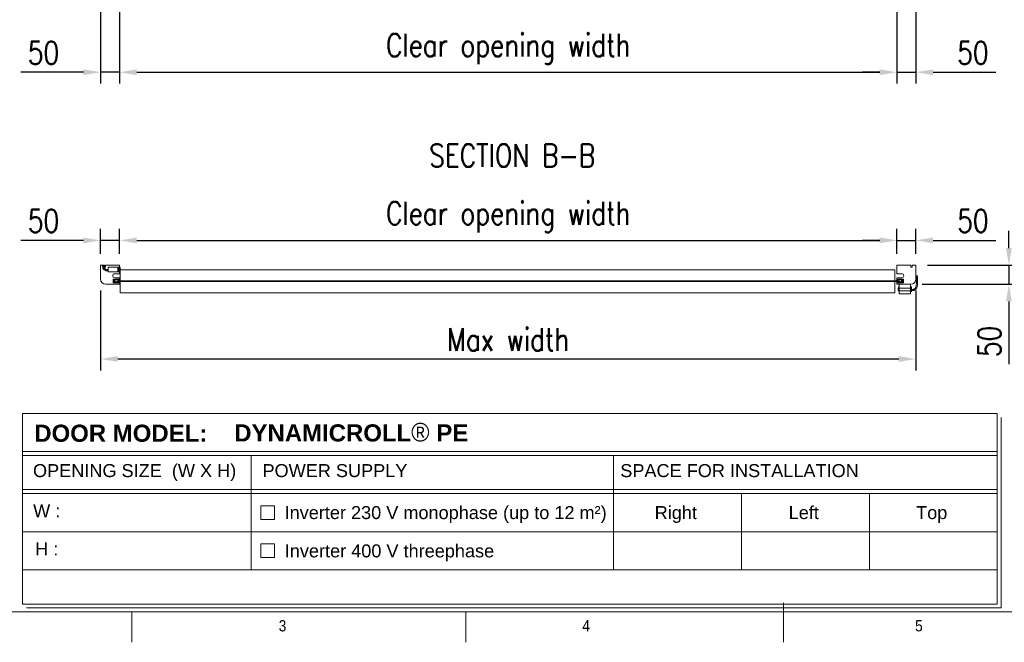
# Model space of a CAD drawing. Header units: millimetres. Extents: x 10824 to 17790, y 974 to 5976.
# Tile 2 of 6: x 12336 to 14922, y 1174 to 2808. Entities that reach past the tile are written whole.
import ezdxf

# ---------------------------------------------------------------- set-up
doc = ezdxf.new("R2010")
doc.units = ezdxf.units.MM
doc.header["$LTSCALE"] = 50
doc.header["$PDSIZE"] = -1
doc.layers.add('FORMAT', color=7, linetype='Continuous')
doc.styles.add('NYIP', font='romans.shx', dxfattribs={"width": 0.8})
doc.styles.add('SLDTEXTSTYLE0', font='Gothic.ttf', dxfattribs={"width": 0.913})
doc.styles.get("Standard").update_dxf_attribs({"font": 'Gothic.ttf'})
doc.dimstyles.new('STANDARD35', dxfattribs={"dimscale": 35, "dimtxt": 2, "dimasz": 1.5, "dimexe": 1, "dimexo": 1, "dimgap": 0.7, "dimtad": 1, "dimdec": 0, "dimdsep": 46, "dimtxsty": 'NYIP', "dimcen": 0, "dimclrd": 1, "dimclre": 1, "dimclrt": 2, "dimadec": 0, "dimazin": 0, "dimtfac": 1, "dimtdec": 0, "dimtix": 1, "dimtmove": 0, "dimatfit": 3, "dimfxl": 0, "dimtvp": 1, "dimtolj": 1, "dimtzin": 0, "dimarcsym": 0})

# ---------------------------------------------------------------- blocks, each defined once
blk = doc.blocks.new('A$C7C9C4F3F')
at = {"layer": 'FORMAT', "color": 7, "lineweight": 5}
for p, q in [((199.3, 199.3), (16199.3, 199.3)), ((4017.9, 199.3), (4017.9, 0)), ((6210.3, 0), (6210.3, 199.3)), ((8295, 0), (8295, 258.3))]:
    blk.add_line(p, q, dxfattribs=at)
at = {"color": 7, "lineweight": 5, "char_height": 73.8, "attachment_point": 1, "style": 'SLDTEXTSTYLE0'}
for s, insert in [('3', (4981.2, 145.3)), ('4', (6974.3, 145.3))]:
    blk.add_mtext(s, dxfattribs=dict(at, insert=insert))
at = {"layer": 'FORMAT', "color": 7, "lineweight": 5, "insert": (9158.6, 145.3), "char_height": 73.8, "attachment_point": 1, "style": 'SLDTEXTSTYLE0'}
blk.add_mtext('5', dxfattribs=at)
blk = doc.blocks.new('*D61')
at = {"color": 1, "lineweight": -2, "transparency": 16777216}
for p, q in [((12548.6, 2193.8), (12548.6, 2259)), ((12598.6, 2193.8), (12598.6, 2259)), ((12503.6, 2229), (12338.9, 2229)), ((12598.6, 2229), (12548.6, 2229)), ((12643.6, 2229), (12688.6, 2229))]:
    blk.add_line(p, q, dxfattribs=at)
at = {"color": 1, "transparency": 16777216}
for points in [[(12503.6, 2236.5), (12503.6, 2221.5), (12548.6, 2229)], [(12643.6, 2236.5), (12643.6, 2221.5), (12598.6, 2229)]]:
    blk.add_solid(points, dxfattribs=at)
at = {"layer": 'Defpoints', "color": 0, "transparency": 16777216}
for p in [(12598.6, 2229), (12548.6, 2163.8), (12598.6, 2163.8)]:
    blk.add_point(p, dxfattribs=at)
at = {"color": 2, "lineweight": 5, "transparency": 16777216, "insert": (12398.7, 2280), "char_height": 60, "attachment_point": 5, "style": 'NYIP'}
blk.add_mtext('\\A1;50', dxfattribs=at)
blk = doc.blocks.new('*D62')
at = {"color": 1, "lineweight": -2, "transparency": 16777216}
for p, q in [((12598.6, 2193.8), (12598.6, 2259)), ((14639.6, 2193.8), (14639.6, 2259)), ((12643.6, 2229), (14594.6, 2229))]:
    blk.add_line(p, q, dxfattribs=at)
at = {"color": 1, "transparency": 16777216}
for points in [[(12643.6, 2236.5), (12643.6, 2221.5), (12598.6, 2229)], [(14594.6, 2236.5), (14594.6, 2221.5), (14639.6, 2229)]]:
    blk.add_solid(points, dxfattribs=at)
at = {"layer": 'Defpoints', "color": 0, "transparency": 16777216}
for p in [(14639.6, 2229), (12598.6, 2163.8), (14639.6, 2163.8)]:
    blk.add_point(p, dxfattribs=at)
at = {"color": 2, "lineweight": 5, "transparency": 16777216, "insert": (13619.1, 2290), "char_height": 60, "attachment_point": 5, "style": 'NYIP'}
blk.add_mtext('\\A1;Clear opening width', dxfattribs=at)
blk = doc.blocks.new('*D63')
at = {"color": 1, "lineweight": -2, "transparency": 16777216}
for p, q in [((12548.6, 2097.8), (12548.6, 1887.8)), ((14689.6, 2097.8), (14689.6, 1887.8)), ((12593.6, 1917.8), (14644.6, 1917.8))]:
    blk.add_line(p, q, dxfattribs=at)
at = {"color": 1, "transparency": 16777216}
for points in [[(12593.6, 1925.3), (12593.6, 1910.3), (12548.6, 1917.8)], [(14644.6, 1925.3), (14644.6, 1910.3), (14689.6, 1917.8)]]:
    blk.add_solid(points, dxfattribs=at)
at = {"layer": 'Defpoints', "color": 0, "transparency": 16777216}
for p in [(12548.6, 2127.8), (14689.6, 2127.8), (14689.6, 1917.8)]:
    blk.add_point(p, dxfattribs=at)
at = {"color": 2, "lineweight": 5, "transparency": 16777216, "insert": (13619.1, 1968.8), "char_height": 60, "attachment_point": 5, "style": 'NYIP'}
blk.add_mtext('\\A1;Max width', dxfattribs=at)
blk = doc.blocks.new('*D64')
at = {"color": 1, "lineweight": -2, "transparency": 16777216}
for p, q in [((14639.6, 2193.8), (14639.6, 2259)), ((14689.6, 2193.8), (14689.6, 2259)), ((14594.6, 2229), (14549.6, 2229)), ((14639.6, 2229), (14689.6, 2229)), ((14734.6, 2229), (14899.3, 2229))]:
    blk.add_line(p, q, dxfattribs=at)
at = {"color": 1, "transparency": 16777216}
for points in [[(14594.6, 2236.5), (14594.6, 2221.5), (14639.6, 2229)], [(14734.6, 2236.5), (14734.6, 2221.5), (14689.6, 2229)]]:
    blk.add_solid(points, dxfattribs=at)
at = {"layer": 'Defpoints', "color": 0, "transparency": 16777216}
for p in [(14639.6, 2229), (14639.6, 2163.8), (14689.6, 2163.8)]:
    blk.add_point(p, dxfattribs=at)
at = {"color": 2, "lineweight": 5, "transparency": 16777216, "insert": (14839.4, 2280), "char_height": 60, "attachment_point": 5, "style": 'NYIP'}
blk.add_mtext('\\A1;50', dxfattribs=at)
blk = doc.blocks.new('*D66')
at = {"color": 1, "lineweight": -2, "transparency": 16777216}
for p, q in [((14933.7, 2208.8), (14933.7, 2253.8)), ((14719.6, 2163.8), (14963.7, 2163.8)), ((14933.7, 2163.8), (14933.7, 2113.8)), ((14705.6, 2113.8), (14963.7, 2113.8)), ((14933.7, 2068.8), (14933.7, 1904))]:
    blk.add_line(p, q, dxfattribs=at)
at = {"color": 1, "transparency": 16777216}
for points in [[(14926.2, 2208.8), (14941.2, 2208.8), (14933.7, 2163.8)], [(14926.2, 2068.8), (14941.2, 2068.8), (14933.7, 2113.8)]]:
    blk.add_solid(points, dxfattribs=at)
at = {"layer": 'Defpoints', "color": 0, "transparency": 16777216}
for p in [(14689.6, 2163.8), (14933.7, 2163.8), (14675.6, 2113.8)]:
    blk.add_point(p, dxfattribs=at)
at = {"color": 2, "lineweight": 5, "transparency": 16777216, "insert": (14882.7, 1963.9), "char_height": 60, "attachment_point": 5, "rotation": 90, "style": 'NYIP'}
blk.add_mtext('\\A1;50', dxfattribs=at)
blk = doc.blocks.new('*D67')
at = {"color": 1, "lineweight": -2, "transparency": 16777216}
for p, q in [((12548.6, 2828.6), (12548.6, 2640.2)), ((12598.6, 2828.6), (12598.6, 2640.2)), ((12503.6, 2670.2), (12338.9, 2670.2)), ((12598.6, 2670.2), (12548.6, 2670.2)), ((12643.6, 2670.2), (12688.6, 2670.2))]:
    blk.add_line(p, q, dxfattribs=at)
at = {"color": 1, "transparency": 16777216}
for points in [[(12503.6, 2677.7), (12503.6, 2662.7), (12548.6, 2670.2)], [(12643.6, 2677.7), (12643.6, 2662.7), (12598.6, 2670.2)]]:
    blk.add_solid(points, dxfattribs=at)
at = {"layer": 'Defpoints', "color": 0, "transparency": 16777216}
for p in [(12548.6, 2858.6), (12598.6, 2858.6), (12598.6, 2670.2)]:
    blk.add_point(p, dxfattribs=at)
at = {"color": 2, "lineweight": 5, "transparency": 16777216, "insert": (12398.7, 2721.2), "char_height": 60, "attachment_point": 5, "style": 'NYIP'}
blk.add_mtext('\\A1;50', dxfattribs=at)
blk = doc.blocks.new('*D68')
at = {"color": 1, "lineweight": -2, "transparency": 16777216}
for p, q in [((12598.6, 2828.6), (12598.6, 2640.2)), ((14639.6, 2828.6), (14639.6, 2640.2)), ((12643.6, 2670.2), (14594.6, 2670.2))]:
    blk.add_line(p, q, dxfattribs=at)
at = {"color": 1, "transparency": 16777216}
for points in [[(12643.6, 2677.7), (12643.6, 2662.7), (12598.6, 2670.2)], [(14594.6, 2677.7), (14594.6, 2662.7), (14639.6, 2670.2)]]:
    blk.add_solid(points, dxfattribs=at)
at = {"layer": 'Defpoints', "color": 0, "transparency": 16777216}
for p in [(12598.6, 2858.6), (14639.6, 2858.6), (14639.6, 2670.2)]:
    blk.add_point(p, dxfattribs=at)
at = {"color": 2, "lineweight": 5, "transparency": 16777216, "insert": (13619.1, 2731.2), "char_height": 60, "attachment_point": 5, "style": 'NYIP'}
blk.add_mtext('\\A1;Clear opening width', dxfattribs=at)
blk = doc.blocks.new('*D69')
at = {"color": 1, "lineweight": -2, "transparency": 16777216}
for p, q in [((14639.6, 2828.6), (14639.6, 2640.2)), ((14689.6, 2828.6), (14689.6, 2640.2)), ((14594.6, 2670.2), (14549.6, 2670.2)), ((14639.6, 2670.2), (14689.6, 2670.2)), ((14734.6, 2670.2), (14899.3, 2670.2))]:
    blk.add_line(p, q, dxfattribs=at)
at = {"color": 1, "transparency": 16777216}
for points in [[(14594.6, 2677.7), (14594.6, 2662.7), (14639.6, 2670.2)], [(14734.6, 2677.7), (14734.6, 2662.7), (14689.6, 2670.2)]]:
    blk.add_solid(points, dxfattribs=at)
at = {"layer": 'Defpoints', "color": 0, "transparency": 16777216}
for p in [(14639.6, 2858.6), (14689.6, 2858.6), (14639.6, 2670.2)]:
    blk.add_point(p, dxfattribs=at)
at = {"color": 2, "lineweight": 5, "transparency": 16777216, "insert": (14839.4, 2721.2), "char_height": 60, "attachment_point": 5, "style": 'NYIP'}
blk.add_mtext('\\A1;50', dxfattribs=at)

msp = doc.modelspace()

# ---------------------------------------------------------------- hatches: boundary and pattern name
at = {"lineweight": 5}
h = msp.add_hatch(dxfattribs=at)
h.set_pattern_fill('ANSI31', scale=10, style=0)
h.set_pattern_definition([(45, (9575.88, -1473.27), (-22.45064, 22.45064), [])])
h.paths.add_polyline_path([(12621.1, 2123), (12621.1, 2121.5), (13916.1, 2121.5), (13916.1, 2123)], flags=0)
h = msp.add_hatch(dxfattribs=at)
h.set_pattern_fill('ANSI31', scale=10, style=0)
h.set_pattern_definition([(45, (10276.88, -1473.27), (-22.45064, 22.45064), [])])
h.paths.add_polyline_path([(14617.1, 2121.5), (14647.1, 2121.5), (14647.1, 2123), (14617.1, 2123)], flags=0)

# ---------------------------------------------------------------- linework, layer by layer
at = {"color": 7, "lineweight": 5}
for p, q in [((12548.6, 2127.8), (12548.6, 2163.8)), ((12548.6, 2163.8), (12558.6, 2163.8)), ((12558.6, 2163.8), (12558.6, 2158.8)), ((12558.6, 2158.8), (12561.6, 2158.8)), ((12561.6, 2158.8), (12561.6, 2163.8)), ((12561.6, 2163.8), (12598.6, 2163.8)), ((12593.6, 2158.6), (12568.6, 2158.6)), ((12568.6, 2146.6), (12568.6, 2158.6)), ((12568.6, 2146.6), (12593.6, 2146.6)), ((12598.6, 2159.6), (12593.6, 2158.6)), ((12598.6, 2159.4), (12593.6, 2158.4)), ((12593.6, 2158.4), (12593.6, 2158.6)), ((12593.6, 2157.9), (12593.6, 2158.4)), ((12598.6, 2157.9), (12593.6, 2157.9)), ((12598.6, 2156.7), (12593.6, 2156.7)), ((12593.6, 2155.8), (12593.6, 2156.7)), ((12594.7, 2155.9), (12593.6, 2155.9)), ((12593.6, 2154), (12593.6, 2155.8)), ((12593.6, 2152.8), (12593.6, 2154)), ((12598.6, 2152.8), (12593.6, 2153)), ((12593.6, 2150.9), (12593.6, 2152.8)), ((12593.6, 2152.8), (12598.6, 2152.7)), ((12598.6, 2150.7), (12593.6, 2150.9)), ((12593.6, 2149.8), (12593.6, 2150.9)), ((12598.6, 2149.8), (12593.6, 2150.4)), ((12593.6, 2148.2), (12593.6, 2149.8)), ((12593.6, 2149.8), (12598.6, 2149.2)), ((12593.6, 2147.5), (12593.6, 2148.2)), ((12598.6, 2147.6), (12593.6, 2148.2)), ((12598.6, 2147.5), (12593.6, 2147.5)), ((12598.6, 2146.8), (12593.6, 2146.8)), ((12593.6, 2146.6), (12593.6, 2146.8)), ((12593.6, 2146.6), (12598.6, 2145.6)), ((12593.6, 2146.6), (12593.6, 2146.6)), ((12593.6, 2146.6), (12598.6, 2145.6)), ((12596.4, 2157.9), (12598.6, 2158.4)), ((12598.6, 2163.8), (12598.6, 2141.5)), ((12599.6, 2160.1), (12598.6, 2160.1)), ((12599.6, 2160.1), (12599.6, 2145.1)), ((12599.9, 2156.6), (12599.6, 2156.6)), ((12599.6, 2148.6), (12599.9, 2148.6)), ((12599.9, 2156.6), (12599.9, 2148.6)), ((12600.1, 2148.9), (12600.1, 2123.5)), ((14634.1, 2151.5), (12601.3, 2151.5)), ((14634.1, 2151.5), (14634.1, 2123)), ((14639.6, 2141.5), (14639.6, 2163.8)), ((14639.6, 2163.8), (14676.6, 2163.8)), ((14676.6, 2163.8), (14676.6, 2158.8)), ((14676.6, 2158.8), (14679.6, 2158.8)), ((14679.6, 2163.8), (14689.6, 2163.8)), ((14679.6, 2158.8), (14679.6, 2163.8)), ((14689.6, 2163.8), (14689.6, 2127.8)), ((12595.6, 2126.8), (12581.6, 2126.8)), ((12581.6, 2126.8), (12581.6, 2117.8)), ((12583.6, 2122.3), (12586.1, 2122.3)), ((12586.1, 2126), (12583.9, 2126)), ((12583.9, 2126), (12583.9, 2126)), ((12584.2, 2126.3), (12586.1, 2126.3)), ((12598.6, 2141.5), (12585.8, 2141.5)), ((12585.8, 2130.9), (12598.6, 2130.9)), ((12586.1, 2126), (12586.1, 2126.3)), ((12586.1, 2126.3), (12595.3, 2126.3)), ((12586.1, 2122.3), (12586.1, 2126)), ((12595.6, 2126), (12586.1, 2126)), ((12586.1, 2122.3), (12591.1, 2122.3)), ((12586.1, 2118.5), (12586.1, 2122.3)), ((12621.1, 2123), (12591.1, 2123)), ((12591.1, 2121.5), (12591.1, 2123)), ((12621.1, 2121.5), (12591.1, 2121.5)), ((12597.6, 2124.8), (12595.6, 2126.8)), ((12595.6, 2126), (12595.6, 2123)), ((12600.1, 2123.5), (12595.6, 2123.5)), ((12595.6, 2121.5), (12595.6, 2118.6)), ((12600.1, 2121), (12595.6, 2121)), ((12598.6, 2124.8), (12597.6, 2124.8)), ((12598.6, 2145.1), (12599.6, 2145.1)), ((12598.6, 2130.9), (12598.6, 2124.8)), ((12600.1, 2123.5), (12600.1, 2123)), ((12600.1, 2121.5), (12600.1, 2121)), ((12600.1, 2121), (12600.1, 2091.5)), ((12621.1, 2123), (12621.1, 2121.5)), ((14617.1, 2123), (12621.1, 2123)), ((14617.1, 2121.5), (12621.1, 2121.5)), ((14647.1, 2123), (14617.1, 2123)), ((14617.1, 2121.5), (14617.1, 2123)), ((14647.1, 2121.5), (14617.1, 2121.5)), ((14634.1, 2121.5), (14634.1, 2091.5)), ((14638.1, 2123.5), (14642.6, 2123.5)), ((14638.1, 2123), (14638.1, 2123.5)), ((14638.1, 2121), (14638.1, 2121.5)), ((14638.1, 2121), (14642.6, 2121)), ((14652.3, 2141.5), (14639.6, 2141.5)), ((14639.6, 2124.8), (14639.6, 2130.9)), ((14639.6, 2130.9), (14652.3, 2130.9)), ((14640.6, 2124.8), (14639.6, 2124.8)), ((14642.6, 2126.8), (14640.6, 2124.8)), ((14656.6, 2126.8), (14642.6, 2126.8)), ((14642.6, 2123), (14642.6, 2126)), ((14652.1, 2126), (14642.6, 2126)), ((14642.6, 2118.6), (14642.6, 2121.5)), ((14642.9, 2126.3), (14652.1, 2126.3)), ((14647.1, 2123), (14647.1, 2121.5)), ((14647.1, 2122.3), (14652.1, 2122.3)), ((14652.1, 2126.3), (14653.9, 2126.3)), ((14652.1, 2126), (14652.1, 2126.3)), ((14652.1, 2126), (14652.1, 2122.3)), ((14654.2, 2126), (14652.1, 2126)), ((14652.1, 2122.3), (14654.6, 2122.3)), ((14652.1, 2122.3), (14652.1, 2118.5)), ((14654.2, 2126), (14654.2, 2126)), ((14656.6, 2117.8), (14656.6, 2126.8)), ((12598.6, 2113.8), (12562.6, 2113.8)), ((12581.6, 2117.8), (12595.6, 2117.8)), ((12583.9, 2118.5), (12586.1, 2118.5)), ((12583.9, 2118.5), (12583.9, 2118.5)), ((12586.1, 2118.3), (12584.2, 2118.3)), ((12586.1, 2118.5), (12595.6, 2118.5)), ((12586.1, 2118.3), (12586.1, 2118.5)), ((12595.3, 2118.3), (12586.1, 2118.3)), ((12595.6, 2117.8), (12597.6, 2119.8)), ((12595.6, 2118.5), (12596.3, 2118.5)), ((12597.6, 2119.8), (12598.6, 2119.8)), ((12598.6, 2119.8), (12598.6, 2113.8)), ((12598.6, 2118.5), (12600.1, 2118.6)), ((14639.6, 2119.8), (14640.6, 2119.8)), ((14639.6, 2113.8), (14639.6, 2119.8)), ((14675.6, 2113.8), (14639.6, 2113.8)), ((14640.6, 2119.8), (14642.6, 2117.8)), ((14642.6, 2118.5), (14652.1, 2118.5)), ((14642.6, 2117.8), (14656.6, 2117.8)), ((14652.1, 2118.3), (14642.9, 2118.3)), ((14644.6, 2105.3), (14644.3, 2105.3)), ((14644.3, 2097.3), (14644.3, 2105.3)), ((14644.3, 2097.3), (14644.6, 2097.3)), ((14645.6, 2108.8), (14644.6, 2108.8)), ((14644.6, 2093.8), (14644.6, 2108.8)), ((14645.6, 2103.8), (14645.6, 2113.8)), ((14645.6, 2103.8), (14675.6, 2103.8)), ((14645.6, 2096.3), (14645.6, 2103.8)), ((14645.6, 2096.3), (14675.6, 2096.3)), ((14645.6, 2088.8), (14645.6, 2096.3)), ((14652.1, 2118.5), (14654.2, 2118.5)), ((14652.1, 2118.5), (14652.1, 2118.3)), ((14653.9, 2118.3), (14652.1, 2118.3)), ((14654.2, 2118.5), (14654.2, 2118.5)), ((14675.6, 2103.8), (14675.6, 2113.8)), ((14678.1, 2107.3), (14675.6, 2107.3)), ((14675.6, 2096.3), (14675.6, 2103.8)), ((14675.6, 2088.8), (14675.6, 2096.3)), ((14675.6, 2095.3), (14678.1, 2095.3)), ((14678.1, 2107.3), (14678.1, 2095.3)), ((14634.1, 2091.5), (12600.1, 2091.5)), ((14644.6, 2093.8), (14645.6, 2093.8)), ((14645.6, 2088.8), (14675.6, 2088.8))]:
    msp.add_line(p, q, dxfattribs=at)
at = {"lineweight": 5}
for p, q in [((12343.9, 1774.8), (14903.1, 1774.8)), ((12343.9, 1774.8), (12343.9, 1274.8)), ((14903.1, 1774.8), (14903.1, 1274.8)), ((14913.5, 1764.5), (14913.5, 1264.5)), ((12343.9, 1675.4), (14903.1, 1675.4)), ((12343.9, 1664.5), (14903.1, 1664.5)), ((12944.1, 1664.5), (12944.1, 1364.5)), ((13895.8, 1664.5), (13895.8, 1364.5)), ((12343.9, 1575.4), (14903.1, 1575.4)), ((12343.9, 1564.5), (14903.1, 1564.5)), ((14231.8, 1564.5), (14231.8, 1364.5)), ((14567.8, 1564.5), (14567.8, 1364.5)), ((12969.2, 1532.5), (13005.2, 1532.5)), ((12969.2, 1496.5), (12969.2, 1532.5)), ((13005.2, 1532.5), (13005.2, 1496.5)), ((13005.2, 1496.5), (12969.2, 1496.5)), ((12343.9, 1464.5), (14903.1, 1464.5)), ((12969.2, 1432.5), (13005.2, 1432.5)), ((12969.2, 1396.5), (12969.2, 1432.5)), ((13005.2, 1432.5), (13005.2, 1396.5)), ((13005.2, 1396.5), (12969.2, 1396.5)), ((12343.9, 1364.5), (14903.1, 1364.5)), ((12343.9, 1274.8), (14903.1, 1274.8)), ((12354.2, 1264.5), (14913.5, 1264.5)), ((14913.5, 1264.5), (13693.8, 1264.5)), ((13704.2, 1264.5), (14913.5, 1264.5))]:
    msp.add_line(p, q, dxfattribs=at)
at = {"color": 7, "lineweight": 5, "flags": 128}
for points in [[(12556.3, 2162.2), (12556.2, 2162.4), (12555.9, 2162.6), (12555.4, 2162.7), (12554.8, 2162.8), (12554.2, 2162.8), (12553.8, 2162.6), (12553.4, 2162.5), (12553.3, 2162.2)], [(14693.4, 2136.3), (14693.3, 2136.3), (14693, 2136.3), (14692.5, 2136.3), (14691.9, 2136.3), (14691.3, 2136.3), (14690.9, 2136.3), (14690.5, 2136.3), (14690.4, 2136.3), (14690.4, 2136.3)]]:
    msp.add_lwpolyline(points, dxfattribs=at)
at = {"color": 7, "lineweight": 5}
for centre, radius, start, end in [((12595.3, 2152.6), 6.08, 318.8879, 41.1121), ((12562.6, 2127.8), 14, 180, 270), ((12585.8, 2136.2), 5.28, 90, 270), ((12584.2, 2126), 0.3, 90, 175.1552), ((12584.2, 2126), 0.299, 90.1301, 175.144), ((12595.3, 2126), 0.3, 5, 90), ((12595.3, 2126), 0.3, 0, 5), ((14642.9, 2126), 0.3, 90, 175), ((14642.9, 2126), 0.3, 175, 180), ((14652.3, 2136.2), 5.28, 270, 90), ((14653.9, 2126), 0.3, 4.8448, 90), ((14653.9, 2126), 0.299, 4.856, 89.8699), ((14675.6, 2127.8), 14, 270, 0), ((12584.2, 2118.6), 0.3, 184.8448, 270), ((12584.2, 2118.6), 0.299, 184.856, 269.8699), ((12595.3, 2118.6), 0.3, 270, 355), ((12595.3, 2118.6), 0.3, 355, 0), ((14642.9, 2118.6), 0.3, 180, 185), ((14642.9, 2118.6), 0.3, 185, 270), ((14648.9, 2101.3), 6.08, 138.8879, 221.1121), ((14653.9, 2118.6), 0.3, 270, 355.1552), ((14653.9, 2118.6), 0.299, 270.1301, 355.144)]:
    msp.add_arc(centre, radius, start, end, dxfattribs=at)
for points, knots in [([(12553.3, 2162.2), (12553.4, 2161.7), (12553.6, 2160.3), (12554.1, 2158.3), (12554.8, 2156.2), (12555.7, 2154.3), (12557.2, 2152.3), (12559.4, 2151.1), (12561.5, 2149.9), (12563.7, 2149.3), (12566.1, 2149.1), (12567.7, 2149), (12568.6, 2149)], [0.5178233, 0.5178233, 0.5178233, 0.5178233, 0.5525834, 0.6095251, 0.6557684, 0.6966654, 0.7478655, 0.8118425, 0.8513249, 0.8978558, 0.9491535, 1, 1, 1, 1]), ([(12568.6, 2152), (12567.7, 2152.1), (12566, 2152.2), (12563.7, 2152.3), (12561.9, 2153), (12560.6, 2153.9), (12559.5, 2154.6), (12558.5, 2155.5), (12557.7, 2157), (12557, 2159.2), (12556.5, 2161.1), (12556.3, 2162.2), (12556.3, 2162.2)], [0, 0, 0, 0, 0.062593, 0.1122041, 0.1541351, 0.1926178, 0.2239284, 0.2487089, 0.2885297, 0.346204, 0.4242606, 0.4273993, 0.4273993, 0.4273993, 0.4273993]), ([(12593.6, 2155.8), (12593.9, 2155.8), (12595.5, 2156), (12597.2, 2156.1), (12598.6, 2156.2)], [0, 0, 0, 0, 0.185635, 1, 1, 1, 1]), ([(12598.6, 2154.3), (12597.2, 2154.2), (12595.5, 2154.1), (12593.9, 2154), (12593.6, 2154)], [0, 0, 0, 0, 0.814222, 1, 1, 1, 1]), ([(12593.6, 2153.6), (12593.9, 2153.6), (12595.6, 2153.7), (12597.2, 2153.9), (12598.6, 2154)], [0, 0, 0, 0, 0.2057819, 1, 1, 1, 1]), ([(12583.7, 2122.2), (12583.2, 2122.2), (12582.4, 2122.1), (12581.7, 2122.1), (12581.6, 2122.1)], [0, 0, 0, 0, 0.777238, 1, 1, 1, 1]), ([(12583.9, 2126), (12583.9, 2125.6), (12583.8, 2125), (12583.7, 2123.7), (12583.6, 2122.9), (12583.6, 2122.3)], [0, 0, 0, 0, 0.342603, 0.462872, 1, 1, 1, 1]), ([(12583.6, 2122.3), (12583.6, 2121.6), (12583.7, 2120.8), (12583.8, 2119.5), (12583.9, 2119), (12583.9, 2118.5)], [0, 0, 0, 0, 0.537136, 0.657407, 1, 1, 1, 1]), ([(14654.6, 2122.3), (14654.5, 2122.9), (14654.4, 2123.7), (14654.3, 2125), (14654.3, 2125.6), (14654.2, 2126)], [0, 0, 0, 0, 0.537136, 0.657405, 1, 1, 1, 1]), ([(14654.2, 2118.5), (14654.3, 2119), (14654.3, 2119.5), (14654.4, 2120.8), (14654.5, 2121.6), (14654.6, 2122.3)], [0, 0, 0, 0, 0.342603, 0.462871, 1, 1, 1, 1]), ([(14678.1, 2096.9), (14678.9, 2097), (14680.4, 2097.1), (14682.7, 2097.3), (14684.8, 2097.7), (14686.4, 2098.6), (14687.7, 2099.5), (14689.2, 2100.5), (14690.7, 2102.1), (14691.7, 2104.4), (14692.7, 2107.5), (14693.5, 2111.7), (14693.9, 2116.9), (14693.9, 2121.1), (14693.9, 2124.6), (14693.9, 2127.6), (14693.8, 2131.6), (14693.6, 2134.7), (14693.4, 2136.3)], [0, 0, 0, 0, 0.048516, 0.09723, 0.141706, 0.178757, 0.210324, 0.236743, 0.288083, 0.341952, 0.39188, 0.491207, 0.604162, 0.709178, 0.751673, 0.81372, 0.896453, 1, 1, 1, 1]), ([(14690.4, 2136.3), (14690.6, 2134.7), (14690.8, 2131.8), (14690.9, 2128.1), (14690.9, 2125.2), (14690.9, 2120.9), (14690.9, 2116.5), (14690.5, 2111.9), (14690, 2108.9), (14689.2, 2106.4), (14688.6, 2104.6), (14687.8, 2103.3), (14686.7, 2102.4), (14685.3, 2101.4), (14683.4, 2100.3), (14680.9, 2100.1), (14679.1, 2100), (14678.1, 2099.9)], [0, 0, 0, 0, 0.111332, 0.194914, 0.253245, 0.308135, 0.486485, 0.554146, 0.623001, 0.689622, 0.732329, 0.756371, 0.788123, 0.829651, 0.876788, 0.930307, 1, 1, 1, 1]), ([(12581.6, 2118.1), (12582.3, 2118.1), (12583.9, 2118.2), (12585.4, 2118.2), (12586.3, 2118.3)], [0, 0, 0, 0, 0.460644, 1, 1, 1, 1])]:
    msp.add_open_spline(points, degree=3, knots=knots, dxfattribs=at)

# ---------------------------------------------------------------- block references
at = {"lineweight": 5, "xscale": 0.4, "yscale": 0.4, "zscale": 0.4}
msp.add_blockref('A$C7C9C4F3F', (11023.9, 1174.4), dxfattribs=at)

# ---------------------------------------------------------------- texts
at = {"color": 2, "lineweight": 5, "insert": (13629.6, 2451.8, 1.5), "char_height": 60, "attachment_point": 5, "style": 'NYIP'}
msp.add_mtext('\\A1;SECTION B-B', dxfattribs=at)
at = {"lineweight": 5}
for s, insert, char_height, width, attachment_point in [('{\\fArial|b1|i0|c0|p34;DOOR MODEL:}', (12601.6, 1745.5), 45.022, 498.031, 2), ('{\\fArial|b1|i0|c0|p34;DYNAMICROLL\\fCentury Gothic|b0|i0|c0|p34;\\H1.0833x;® \\fArial|b1|i0|c0|p34;\\H0.92311x;PE}', (12899.6, 1750.1), 45.0216, 2870.474, 1), ('{\\fArial|b0|i0|c0|p34;OPENING SIZE  (W X H)}', (12638, 1641.9), 34.043, 806.902, 2), ('{\\fArial|b0|i0|c0|p34;POWER SUPPLY}', (13164, 1641.9), 34.043, 806.902, 2), ('{\\fArial|b0|i0|c0|p34;SPACE FOR INSTALLATION}', (14226.4, 1641.9), 34.043, 806.902, 2), ('{\\fArial|b0|i0|c0|p34;W :}', (12407.2, 1536.4), 34.043, 90.063, 2), ('{\\fArial|b0|i0|c0|p34;Inverter 230 V monophase (up to 12 m²)}', (13454.7, 1531.8), 34.043, 897.538, 2), ('{\\fArial|b0|i0|c0|p34;Right}', (14059.1, 1531.8), 34.043, 136.704, 2), ('{\\fArial|b0|i0|c0|p34;Left}', (14395.1, 1531.8), 34.043, 136.704, 2), ('{\\fArial|b0|i0|c0|p34;Top}', (14731.1, 1531.8), 34.043, 136.704, 2), ('{\\fArial|b0|i0|c0|p34;H :}', (12407.2, 1436.4), 34.043, 90.063, 2), ('{\\fArial|b0|i0|c0|p34;Inverter 400 V threephase}', (13307.2, 1431.3), 34.043, 897.538, 2)]:
    msp.add_mtext(s, dxfattribs=dict(at, insert=insert, char_height=char_height, width=width, attachment_point=attachment_point))

# ---------------------------------------------------------------- dimensions: what is measured, and where the dimension line sits
for base, p1, p2, picture, middle in [((14639.6, 2670.2), (12598.6, 2858.6), (14639.6, 2858.6), '*D68', (13619.1, 2731.2)), ((14639.6, 2229), (12598.6, 2163.8), (14639.6, 2163.8), '*D62', (13619.1, 2290))]:
    dim = msp.add_linear_dim(base=base, p1=p1, p2=p2, text='Clear opening width', dimstyle='STANDARD35', override={"dimscale": 30, "dimtmove": 1}, dxfattribs=at)
    dim.commit()
    dim.dimension.update_dxf_attribs({"geometry": picture, "text_midpoint": middle})
at = {"color": 1, "lineweight": 5}
for base, p1, p2, picture, middle in [((12598.6, 2670.2), (12548.6, 2858.6), (12598.6, 2858.6), '*D67', (12398.7, 2670.2)), ((12598.6, 2229), (12548.6, 2163.8), (12598.6, 2163.8), '*D61', (12398.7, 2229))]:
    dim = msp.add_linear_dim(base=base, p1=p1, p2=p2, dimstyle='STANDARD35', override={"dimscale": 30}, dxfattribs=at)
    dim.commit()
    dim.dimension.update_dxf_attribs({"geometry": picture, "text_midpoint": middle, "dimtype": 160})
for base, p1, p2, angle, picture, middle in [((14639.6, 2670.2), (14689.6, 2858.6), (14639.6, 2858.6), 180, '*D69', (14839.4, 2670.2)), ((14639.6, 2229), (14689.6, 2163.8), (14639.6, 2163.8), 180, '*D64', (14839.4, 2229)), ((14933.7, 2163.8), (14675.6, 2113.8), (14689.6, 2163.8), 90, '*D66', (14933.7, 1963.9))]:
    dim = msp.add_linear_dim(base=base, p1=p1, p2=p2, angle=angle, dimstyle='STANDARD35', override={"dimscale": 30}, dxfattribs=at)
    dim.commit()
    dim.dimension.update_dxf_attribs({"geometry": picture, "text_midpoint": middle, "dimtype": 160})
at = {"lineweight": 5}
dim = msp.add_linear_dim(base=(14689.6, 1917.8), p1=(12548.6, 2127.8), p2=(14689.6, 2127.8), text='Max width', dimstyle='STANDARD35', override={"dimscale": 30, "dimtmove": 1}, dxfattribs=at)
dim.commit()
dim.dimension.update_dxf_attribs({"geometry": '*D63', "text_midpoint": (13619.1, 1917.8), "dimtype": 160})

doc.saveas('drawing.dxf')
